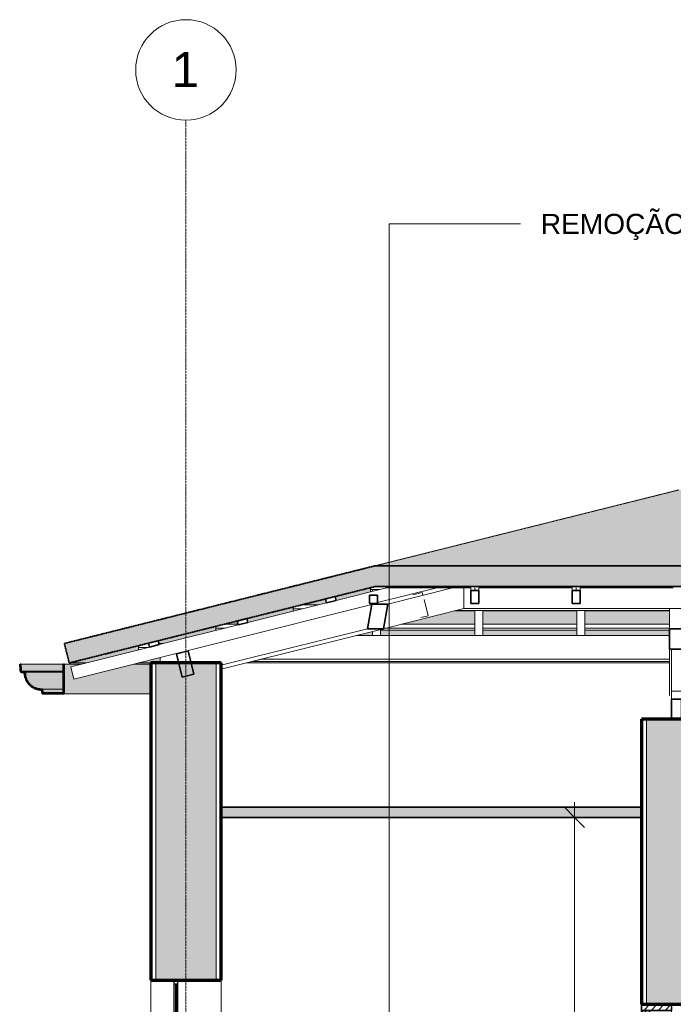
# Model space of a CAD drawing. Header units: millimetres. Extents: x -32613 to 52917, y -2150 to 8528.
# Tile 2 of 256: x -30723 to -27473, y 3630 to 8528. Entities that reach past the tile are written whole.
import ezdxf

# ---------------------------------------------------------------- set-up
doc = ezdxf.new("R2010")
doc.units = ezdxf.units.MM
doc.linetypes.add('_Tracejado médio', pattern=[4, 3, -1])
doc.linetypes.add('_Traço - ponto', pattern=[16, 12, -2, 0, -2])
for name, color, linetype, lineweight in [('A-ANNO-DIMS', 211, 'Continuous', 9), ('A-ANNO-DIMS-50', 211, 'Continuous', 9), ('A-CLNG', 13, 'Continuous', 25), ('A-CLNG-PATT', 13, 'Continuous', 25), ('A-DOOR', 31, 'Continuous', 25), ('A-GENM', 13, 'Continuous', 18), ('A-GLAZ', 151, 'Continuous', 18), ('A-GLAZ-CWMG', 51, 'Continuous', 18), ('A-ROOF', 132, 'Continuous', 25), ('A-ROOF-MCUT', 132, 'Continuous', 70), ('A-ROOF-OTLN', 132, 'Continuous', 25), ('A-ROOF-PATT', 132, 'Continuous', 25), ('A-WALL', 113, 'Continuous', 25), ('A-WALL-PATT', 111, 'Continuous', 70), ('G-ANNO-TEXT', 231, 'Continuous', 9), ('S-GRID', 1, 'Continuous', 9), ('S-GRID-IDEN', 1, 'Continuous', 9)]:
    doc.layers.add(name, color=color, linetype=linetype, lineweight=lineweight)
doc.styles.add('Arial_2', font='arial.ttf', dxfattribs={"height": 175})
doc.styles.add('Arial_3', font='arial.ttf', dxfattribs={"height": 100})
doc.dimstyles.new('Diagonal_-_2_0mm_Arial', dxfattribs={"dimscale": 304.8, "dimtxt": 102.02594, "dimasz": 0.328084, "dimexe": 0.246063, "dimexo": 0.0625, "dimgap": 0.024606, "dimtad": 1, "dimlfac": 0.001, "dimrnd": 0.01, "dimzin": 0, "dimdsep": 46, "dimtxsty": 'Arial_3', "dimblk1": 'OBLIQUE', "dimblk2": 'OBLIQUE', "dimsah": 1, "dimcen": 0.09, "dimdle": 0.246063, "dimadec": 0, "dimazin": 0, "dimtfac": 1, "dimtdec": 4, "dimtix": 1, "dimtmove": 0, "dimatfit": 3, "dimfxl": 0.492126, "dimfxlon": 1, "dimtvp": 1, "dimtolj": 1, "dimtzin": 0, "dimarcsym": 2})
pattern_1 = [(45, (-13711.87, 3294.04), (-17.67767, 17.67767), [])]

# ---------------------------------------------------------------- blocks, each defined once
blk = doc.blocks.new('porta dupla - P01 - 1_12 x 2_60 m-4336732-CORTE A - MANTER _ DEMOLIR')
at = {"layer": 'A-DOOR', "lineweight": 18}
h = blk.add_hatch(dxfattribs=at)
h.set_pattern_fill('FP_1', color=256, style=0, pattern_type=2)
h.set_pattern_definition(pattern_1)
h.paths.add_polyline_path([(-27481.1, 3600), (-27481.1, 3630), (-27631.1, 3630), (-27631.1, 3600)], flags=0)
h = blk.add_hatch(dxfattribs=at)
h.set_pattern_fill('FP_1', color=256, style=0, pattern_type=2)
h.set_pattern_definition(pattern_1)
h.paths.add_polyline_path([(-27591.1, 1030), (-27591.1, 3600), (-27631.1, 3600), (-27631.1, 1030)], flags=0)
h = blk.add_hatch(dxfattribs=at)
h.set_pattern_fill('FP_1', color=256, style=0, pattern_type=2)
h.set_pattern_definition(pattern_1)
h.paths.add_polyline_path([(-27611.1, 3160), (-27591.1, 3160), (-27591.1, 3180), (-27611.1, 3180)], flags=0)
h.paths.add_polyline_path([(-27591.1, 3580), (-27591.1, 3600), (-27611.1, 3600), (-27611.1, 3580)], flags=0)
h = blk.add_hatch(dxfattribs=at)
h.set_pattern_fill('FP_1', color=256, style=0, pattern_type=2)
h.set_pattern_definition(pattern_1)
h.paths.add_polyline_path([(-27581.1, 3130), (-27581.1, 3160), (-27631.1, 3160), (-27631.1, 3130)], flags=0)
at = {"layer": 'A-DOOR', "lineweight": 35}
for p, q in [((-27631.1, 3630), (-27631.1, 3600)), ((-27481.1, 3630), (-27631.1, 3630)), ((-27481.1, 3600), (-27481.1, 3630)), ((-27631.1, 3600), (-27481.1, 3600)), ((-27591.1, 3600), (-27631.1, 3600)), ((-27631.1, 3600), (-27631.1, 1030)), ((-27611.1, 3600), (-27611.1, 3580)), ((-27591.1, 3600), (-27611.1, 3600)), ((-27611.1, 3580), (-27591.1, 3580)), ((-27605.1, 3580), (-27605.1, 3180)), ((-27597.1, 3580), (-27605.1, 3580)), ((-27597.1, 3180), (-27597.1, 3580)), ((-27591.1, 1030), (-27591.1, 3600)), ((-27591.1, 3580), (-27591.1, 3600)), ((-27581.1, 3160), (-27631.1, 3160)), ((-27631.1, 3160), (-27631.1, 3130)), ((-27611.1, 3180), (-27611.1, 3160)), ((-27591.1, 3180), (-27611.1, 3180)), ((-27611.1, 3160), (-27591.1, 3160)), ((-27605.1, 3180), (-27597.1, 3180)), ((-27591.1, 3160), (-27591.1, 3180)), ((-27581.1, 3130), (-27581.1, 3160)), ((-27631.1, 3130), (-27581.1, 3130)), ((-27631.1, 1030), (-27591.1, 1030))]:
    blk.add_line(p, q, dxfattribs=at)
at = {"layer": 'A-DOOR', "lineweight": 18}
blk.add_line((-27481.1, 3600), (-27481.1, 1030), dxfattribs=at)
blk = doc.blocks.new('Janelas_J2 e J4 - J03 - 1_2 x 1_45-4330368-CORTE A - MANTER _ DEMOLIR')
at = {"layer": 'A-GLAZ', "lineweight": 25}
for p, q in [((-29956.1, 3750), (-29956.1, 3730)), ((-29936.1, 3750), (-29956.1, 3750)), ((-29956.1, 3730), (-29936.1, 3730)), ((-29950.1, 3730), (-29950.1, 2320)), ((-29942.1, 3730), (-29950.1, 3730)), ((-29942.1, 2320), (-29942.1, 3730)), ((-29936.1, 3730), (-29936.1, 3750)), ((-29956.1, 3511.7), (-29956.1, 3491.7)), ((-29936.1, 3511.7), (-29956.1, 3511.7)), ((-29956.1, 3491.7), (-29936.1, 3491.7)), ((-29936.1, 3491.7), (-29936.1, 3511.7)), ((-29956.1, 3273.3), (-29956.1, 3253.3)), ((-29936.1, 3273.3), (-29956.1, 3273.3)), ((-29956.1, 3253.3), (-29936.1, 3253.3)), ((-29936.1, 3253.3), (-29936.1, 3273.3)), ((-29956.1, 3035), (-29956.1, 3015)), ((-29936.1, 3035), (-29956.1, 3035)), ((-29956.1, 3015), (-29936.1, 3015)), ((-29936.1, 3015), (-29936.1, 3035)), ((-29956.1, 2796.7), (-29956.1, 2776.7)), ((-29936.1, 2796.7), (-29956.1, 2796.7)), ((-29936.1, 2776.7), (-29936.1, 2796.7)), ((-29956.1, 2776.7), (-29936.1, 2776.7)), ((-29956.1, 2558.3), (-29956.1, 2538.3)), ((-29936.1, 2558.3), (-29956.1, 2558.3)), ((-29936.1, 2538.3), (-29936.1, 2558.3)), ((-29956.1, 2538.3), (-29936.1, 2538.3)), ((-29956.1, 2320), (-29956.1, 2300)), ((-29936.1, 2320), (-29956.1, 2320)), ((-29950.1, 2320), (-29942.1, 2320)), ((-29936.1, 2300), (-29936.1, 2320)), ((-29956.1, 2300), (-29936.1, 2300))]:
    blk.add_line(p, q, dxfattribs=at)
at = {"layer": 'A-GLAZ'}
for p, q in [((-29956.1, 3511.7), (-29956.1, 3730)), ((-29936.1, 3730), (-29936.1, 3511.7)), ((-29956.1, 3273.3), (-29956.1, 3491.7)), ((-29936.1, 3491.7), (-29936.1, 3273.3)), ((-29956.1, 3035), (-29956.1, 3253.3)), ((-29936.1, 3253.3), (-29936.1, 3035)), ((-29956.1, 2796.7), (-29956.1, 3015)), ((-29936.1, 3015), (-29936.1, 2796.7)), ((-29956.1, 2558.3), (-29956.1, 2776.7)), ((-29936.1, 2776.7), (-29936.1, 2558.3)), ((-29956.1, 2320), (-29956.1, 2538.3)), ((-29936.1, 2320), (-29936.1, 2538.3))]:
    blk.add_line(p, q, dxfattribs=at)
blk = doc.blocks.new('Rectangular Mullion - 6x12 cm-3934083-CORTE A - MANTER _ DEMOLIR')
at = {"layer": 'A-GLAZ-CWMG'}
for p in [(-28513.7, 5701.8), (938.7, 5598.7)]:
    blk.add_line(p, (-28513.7, 5598.7), dxfattribs=at)
blk = doc.blocks.new('Rectangular Mullion - 6x12 cm-3934069-CORTE A - MANTER _ DEMOLIR')
at = {"layer": 'A-GLAZ-CWMG'}
blk.add_line((-28550.4, 5589.6), (-27491.1, 5589.6), dxfattribs=at)
blk = doc.blocks.new('Rectangular Mullion - 2x5 cm-4253627-CORTE A - MANTER _ DEMOLIR')
at = {"layer": 'A-GLAZ-CWMG', "lineweight": 35}
for p, q in [((-30033.6, 5438.8), (-30082.1, 5426.7)), ((-30028.8, 5419.4), (-30033.6, 5438.8)), ((-30082.1, 5426.7), (-30077.3, 5407.2)), ((-30077.3, 5407.2), (-30028.8, 5419.4))]:
    blk.add_line(p, q, dxfattribs=at)
blk = doc.blocks.new('Rectangular Mullion - 2x5 cm-4253633-CORTE A - MANTER _ DEMOLIR')
at = {"layer": 'A-GLAZ-CWMG'}
for p, q in [((-30131.8, 5405.3), (-30131.8, 5414.4)), ((-30131.8, 5394.7), (-30131.8, 5405.3)), ((-30085.2, 5405.3), (-30131.8, 5405.3)), ((-30131.8, 5394.7), (-30127.6, 5394.7)), ((-30090, 5424.8), (-30081.7, 5424.8)), ((-30030.1, 5424.8), (-30007, 5424.8))]:
    blk.add_line(p, q, dxfattribs=at)
blk = doc.blocks.new('Rectangular Mullion - 2x5 cm-4253642-CORTE A - MANTER _ DEMOLIR')
at = {"layer": 'A-GLAZ-CWMG', "lineweight": 35}
for p, q in [((-29593.6, 5548.8), (-29642.1, 5536.7)), ((-29642.1, 5536.7), (-29637.2, 5517.3)), ((-29588.7, 5529.4), (-29593.6, 5548.8)), ((-29637.2, 5517.3), (-29588.7, 5529.4))]:
    blk.add_line(p, q, dxfattribs=at)
blk = doc.blocks.new('Rectangular Mullion - 2x5 cm-4253643-CORTE A - MANTER _ DEMOLIR')
at = {"layer": 'A-GLAZ-CWMG', "lineweight": 35}
for p, q in [((-29153.5, 5658.8), (-29202, 5646.7)), ((-29202, 5646.7), (-29197.2, 5627.3)), ((-29197.2, 5627.3), (-29148.7, 5639.4)), ((-29148.7, 5639.4), (-29153.5, 5658.8))]:
    blk.add_line(p, q, dxfattribs=at)
blk = doc.blocks.new('Rectangular Mullion - 2x5 cm-4253648-CORTE A - MANTER _ DEMOLIR')
at = {"layer": 'A-GLAZ-CWMG'}
for p, q in [((-28903.2, 5701.8), (-28903.2, 5708.5)), ((-28479.7, 5701.8), (-28903.2, 5701.8)), ((-27976.2, 5701.8), (-28439.7, 5701.8)), ((-27472.7, 5701.8), (-27936.2, 5701.8))]:
    blk.add_line(p, q, dxfattribs=at)
blk = doc.blocks.new('Rectangular Mullion - 2x5 cm-4253677-CORTE A - MANTER _ DEMOLIR')
at = {"layer": 'A-GLAZ-CWMG'}
for p, q in [((-29747.5, 5501.4), (-29747.5, 5510.4)), ((-29747.5, 5490.8), (-29747.5, 5501.4)), ((-29700.9, 5501.4), (-29747.5, 5501.4)), ((-29747.5, 5490.8), (-29743.3, 5490.8)), ((-29705.7, 5520.9), (-29638.1, 5520.9)), ((-28928.7, 5490.8), (-28460.4, 5490.8)), ((-28460.4, 5501.4), (-28903.2, 5501.4)), ((-28825.1, 5520.9), (-28460.4, 5520.9)), ((-28420.4, 5520.9), (-27952.1, 5520.9)), ((-27952.1, 5501.4), (-28420.4, 5501.4)), ((-28420.4, 5490.8), (-27952.1, 5490.8)), ((-27912.1, 5520.9), (-27491.1, 5520.9)), ((-27491.1, 5501.4), (-27912.1, 5501.4)), ((-27912.1, 5490.8), (-27491.1, 5490.8))]:
    blk.add_line(p, q, dxfattribs=at)
blk = doc.blocks.new('Rectangular Mullion - 2x5 cm-4253679-CORTE A - MANTER _ DEMOLIR')
at = {"layer": 'A-GLAZ-CWMG'}
for p, q in [((-29363.2, 5597.4), (-29363.2, 5606.5)), ((-29363.2, 5586.8), (-29363.2, 5597.4)), ((-29316.6, 5597.4), (-29363.2, 5597.4)), ((-29363.2, 5586.8), (-29359, 5586.8)), ((-29321.4, 5617), (-29238.4, 5617)), ((-28561.4, 5586.8), (-28460.4, 5586.8)), ((-28420.4, 5586.8), (-27952.1, 5586.8)), ((-27912.1, 5586.8), (-27491.1, 5586.8))]:
    blk.add_line(p, q, dxfattribs=at)
blk = doc.blocks.new('Rectangular Mullion - 2x5 cm-4253681-CORTE A - MANTER _ DEMOLIR')
at = {"layer": 'A-GLAZ-CWMG'}
for p, q in [((-28978.9, 5693.5), (-28978.9, 5702.6)), ((-28978.9, 5682.9), (-28978.9, 5693.5)), ((-28932.3, 5693.5), (-28978.9, 5693.5)), ((-28978.9, 5682.9), (-28974.7, 5682.9))]:
    blk.add_line(p, q, dxfattribs=at)
blk = doc.blocks.new('Rectangular Mullion - 6x12 cm-3933650-CORTE A - MANTER _ DEMOLIR')
at = {"layer": 'A-GLAZ-CWMG'}
for p, q in [((-28721.2, 5679.3), (-28768.4, 5667.5)), ((-28718.2, 5667.5), (-28721.2, 5679.3)), ((-28692.1, 5562.8), (-28712.2, 5643.4)), ((-28728.3, 5553.8), (-28692.1, 5562.8))]:
    blk.add_line(p, q, dxfattribs=at)
blk = doc.blocks.new('Rectangular Mullion - 6x12 cm 2-3933709-CORTE A - MANTER _ DEMOLIR')
at = {"layer": 'A-GLAZ-CWMG'}
blk.add_line((-28513.7, 5598.7), (-28521.2, 5596.9), dxfattribs=at)
blk = doc.blocks.new('Rectangular Mullion - 4x6_3-3931005-CORTE A - MANTER _ DEMOLIR')
at = {"layer": 'A-GLAZ-CWMG'}
for p, q in [((-29148.7, 5639.4), (-28899, 5701.8)), ((-30453.5, 5248.3), (-28971.6, 5618.7)), ((-29588.7, 5529.4), (-29197.2, 5627.3)), ((-30028.8, 5419.4), (-29637.2, 5517.3)), ((-30468.8, 5309.4), (-30077.3, 5407.3)), ((-30453.5, 5248.3), (-30468.8, 5309.4))]:
    blk.add_line(p, q, dxfattribs=at)
blk = doc.blocks.new('Rectangular Mullion - 4x6_3-3925213-CORTE A - MANTER _ DEMOLIR')
at = {"layer": 'A-GLAZ-CWMG', "lineweight": 35}
for p, q in [((-28943.2, 5665.5), (-28983.2, 5665.5)), ((-28983.2, 5665.5), (-28983.2, 5623.4)), ((-28943.2, 5623.4), (-28943.2, 5665.5)), ((-28983.2, 5623.4), (-28943.2, 5623.4))]:
    blk.add_line(p, q, dxfattribs=at)
blk = doc.blocks.new('Rectangular Mullion - 4x6_3-3931008-CORTE A - MANTER _ DEMOLIR')
at = {"layer": 'A-GLAZ-CWMG'}
for p, q in [((-28479.7, 5701.9), (-28479.7, 5687.9)), ((-28459.7, 5687.9), (-28459.7, 5701.9)), ((-28439.7, 5687.9), (-28439.7, 5701.9))]:
    blk.add_line(p, q, dxfattribs=at)
at = {"layer": 'A-GLAZ-CWMG', "lineweight": 35}
for p, q in [((-28459.7, 5687.9), (-28479.7, 5687.9)), ((-28479.7, 5687.9), (-28479.7, 5623.4)), ((-28439.7, 5687.9), (-28459.7, 5687.9)), ((-28439.7, 5623.4), (-28439.7, 5687.9)), ((-28479.7, 5623.4), (-28439.7, 5623.4))]:
    blk.add_line(p, q, dxfattribs=at)
blk = doc.blocks.new('Rectangular Mullion - 4x6_3-3931009-CORTE A - MANTER _ DEMOLIR')
at = {"layer": 'A-GLAZ-CWMG'}
for p, q in [((-27976.2, 5701.9), (-27976.2, 5687.9)), ((-27956.2, 5687.9), (-27956.2, 5701.9)), ((-27936.2, 5687.9), (-27936.2, 5701.9))]:
    blk.add_line(p, q, dxfattribs=at)
at = {"layer": 'A-GLAZ-CWMG', "lineweight": 35}
for p, q in [((-27956.2, 5687.9), (-27976.2, 5687.9)), ((-27976.2, 5687.9), (-27976.2, 5623.4)), ((-27936.2, 5687.9), (-27956.2, 5687.9)), ((-27936.2, 5623.4), (-27936.2, 5687.9)), ((-27976.2, 5623.4), (-27936.2, 5623.4))]:
    blk.add_line(p, q, dxfattribs=at)
blk = doc.blocks.new('Rectangular Mullion - 4x6_3-3931063-CORTE A - MANTER _ DEMOLIR')
at = {"layer": 'A-GLAZ-CWMG'}
for p, q in [((-27952.1, 5465.1), (-27952.1, 5589.6)), ((-27912.1, 5465.1), (-27912.1, 5589.6))]:
    blk.add_line(p, q, dxfattribs=at)
blk = doc.blocks.new('Rectangular Mullion - 4x6_3-V4-CORTE A - MANTER _ DEMOLIR')
at = {"layer": 'A-GLAZ-CWMG'}
for p, q in [((-28460.4, 5465.1), (-28460.4, 5589.6)), ((-28420.4, 5465.1), (-28420.4, 5589.6))]:
    blk.add_line(p, q, dxfattribs=at)
blk = doc.blocks.new('Rectangular Mullion - 4x6_3-3931061-CORTE A - MANTER _ DEMOLIR')
at = {"layer": 'A-GLAZ-CWMG'}
for p, q in [((-28968.7, 5690.5), (-28968.7, 5684.4)), ((-28928.7, 5465.1), (-28928.7, 5495)), ((-28968.7, 5465.1), (-28968.7, 5485))]:
    blk.add_line(p, q, dxfattribs=at)
blk = doc.blocks.new('Rectangular Mullion - 6x12 cm 2-4082039-CORTE A - MANTER _ DEMOLIR')
at = {"layer": 'A-GLAZ-CWMG'}
for p, q in [((-28649.1, 5701.8), (-28943.2, 5628.3)), ((-28570.4, 5701.8), (-28892.5, 5621.3)), ((-28962.9, 5623.4), (-28971.1, 5621.3)), ((-28521.2, 5596.9), (-28914.5, 5498.5))]:
    blk.add_line(p, q, dxfattribs=at)
at = {"layer": 'A-GLAZ-CWMG', "lineweight": 35}
for p, q in [((-28971.1, 5621.3), (-28993.2, 5498.5)), ((-28892.5, 5621.3), (-28971.1, 5621.3)), ((-28914.5, 5498.5), (-28892.5, 5621.3)), ((-28993.2, 5498.5), (-28914.5, 5498.5))]:
    blk.add_line(p, q, dxfattribs=at)
blk = doc.blocks.new('Rectangular Mullion - 6x12 cm-4090283-CORTE A - MANTER _ DEMOLIR')
at = {"layer": 'A-GLAZ-CWMG'}
for p, q in [((-29048.2, 5465.1), (-27491.1, 5465.1)), ((-29517.3, 5347.9), (-29568.1, 5335.1)), ((-27491.1, 5347.9), (-29517.3, 5347.9)), ((-29568.1, 5335.1), (-27491.1, 5335.1))]:
    blk.add_line(p, q, dxfattribs=at)
blk = doc.blocks.new('Rectangular Mullion - 6x12 cm-3933674-CORTE A - MANTER _ DEMOLIR')
at = {"layer": 'A-GLAZ-CWMG', "lineweight": 35}
for p, q in [((-29885.4, 5388.2), (-29943.6, 5373.7)), ((-29943.6, 5373.7), (-29914.5, 5257.3)), ((-29856.3, 5271.8), (-29885.4, 5388.2)), ((-29914.5, 5257.3), (-29856.3, 5271.8))]:
    blk.add_line(p, q, dxfattribs=at)
blk = doc.blocks.new('Rectangular Mullion - 6x12 cm 2-4082026-CORTE A - MANTER _ DEMOLIR')
at = {"layer": 'A-GLAZ-CWMG'}
for p, q in [((-30024.2, 5355.6), (-30024.2, 5328.7)), ((-29621.4, 5341.5), (-29721.1, 5316.6)), ((-29721.1, 5296.9), (-29575.6, 5333.3))]:
    blk.add_line(p, q, dxfattribs=at)
blk = doc.blocks.new('Rectangular Mullion - 6x12 cm 2-4082027-CORTE A - MANTER _ DEMOLIR')
at = {"layer": 'A-GLAZ-CWMG'}
for p, q in [((-28993.2, 5498.5), (-29621.4, 5341.5)), ((-29575.6, 5333.3), (-28914.5, 5498.5))]:
    blk.add_line(p, q, dxfattribs=at)
blk = doc.blocks.new('tesoura5 - tesoura-4028835-CORTE A - MANTER _ DEMOLIR')
at = {"layer": 'A-GENM'}
for p, q in [((-27491.1, 5498.5), (-27491.1, 5598.7)), ((-27421.1, 5598.7), (-27421.1, 5498.5)), ((-27491.1, 5165.5), (-27491.1, 5396.2)), ((-27481.1, 5187.8), (-27481.1, 5396.2)), ((-27431.1, 5396.2), (-27431.1, 5187.8)), ((-27421.1, 5396.2), (-27421.1, 5165.5)), ((-27431.1, 5187.8), (-27481.1, 5187.8)), ((-27481.1, 5147.8), (-27481.1, 5187.8)), ((-27431.1, 5187.8), (-27431.1, 5147.8))]:
    blk.add_line(p, q, dxfattribs=at)
at = {"layer": 'A-GENM', "lineweight": 35}
for p, q in [((-27491.1, 5498.5), (-27491.1, 5396.2)), ((-27421.1, 5498.5), (-27491.1, 5498.5)), ((-27421.1, 5396.2), (-27421.1, 5498.5)), ((-27491.1, 5396.2), (-27421.1, 5396.2)), ((-27481.1, 5147.8), (-27481.1, 5047.8)), ((-27431.1, 5147.8), (-27481.1, 5147.8)), ((-27431.1, 5047.8), (-27431.1, 5147.8)), ((-27481.1, 5047.8), (-27431.1, 5047.8))]:
    blk.add_line(p, q, dxfattribs=at)
blk = doc.blocks.new('Rectangular Mullion - 6x12 cm-4082021-CORTE A - MANTER _ DEMOLIR')
at = {"layer": 'A-GLAZ-CWMG'}
blk.add_line((-30024.2, 5328.7), (-30024.2, 5355.6), dxfattribs=at)
blk = doc.blocks.new('Grid - Head Grid-11506-CORTE A - MANTER _ DEMOLIR')
at = {"layer": 'S-GRID-IDEN'}
blk.add_circle((-29896.1, 8278.5), 250, dxfattribs=at)
blk = doc.blocks.new('DIMBLOCK1-CORTE A - MANTER _ DEMOLIR')
at = {"layer": 'A-ANNO-DIMS-50', "lineweight": 18}
for p, q in [((-27964.2, 4560), (-28014.2, 4610)), ((-27964.2, 4560), (-27914.2, 4510)), ((-27964.2, 1030), (-28014.2, 1080)), ((-27964.2, 1030), (-27914.2, 980))]:
    blk.add_line(p, q, dxfattribs=at)
at = {"layer": 'A-ANNO-DIMS-50'}
for p, q in [((-27964.2, 4635), (-27964.2, 955)), ((-27814.2, 4560), (-28039.2, 4560)), ((-27964.2, 4560), (-27814.2, 4560)), ((-27814.2, 1030), (-28039.2, 1030)), ((-27964.2, 1030), (-27814.2, 1030))]:
    blk.add_line(p, q, dxfattribs=at)
at = {"layer": 'A-ANNO-DIMS-50', "color": 0, "insert": (-28106.2, 2659.3), "char_height": 100, "width": 325.653, "attachment_point": 1, "rotation": 90, "line_spacing_factor": 0.941778, "style": 'Arial_3'}
blk.add_mtext('3,53', dxfattribs=at)
blk = doc.blocks.new('_Oblique')
at = {"color": 0, "linetype": 'ByBlock', "lineweight": -2}
blk.add_line((-0.5, -0.5), (0.5, 0.5), dxfattribs=at)

msp = doc.modelspace()

# ---------------------------------------------------------------- hatches: boundary and pattern name
at = {"layer": 'A-CLNG-PATT', "lineweight": 18}
msp.add_hatch(color=21, dxfattribs=at).paths.add_polyline_path([(-29721.115, 4560), (-27631.115, 4560), (-27631.115, 4610), (-29721.115, 4610)], flags=0)
at = {"layer": 'A-ROOF-OTLN'}
for points in [[(-30714.673, 5286.726), (-30507.213, 5286.726), (-30507.213, 5322.609), (-30717.774, 5322.173)], [(-30220.718, 5173.798), (-30071.115, 5173.798), (-30071.115, 5322.738), (-30155.624, 5322.738), (-30453.524, 5248.263), (-30468.804, 5309.382), (-30415.38, 5322.738), (-30502.213, 5322.738), (-30502.213, 5173.798), (-30468.804, 5173.798)], [(-30694.659, 5283.198), (-30507.213, 5283.198), (-30507.213, 5286.726), (-30714.673, 5286.726), (-30699.765, 5284.098)], [(-30610.008, 5198.603), (-30507.213, 5198.614), (-30507.213, 5283.198), (-30694.659, 5283.198), (-30690.967, 5256.529), (-30689.638, 5252.588), (-30678.745, 5231.265), (-30660.144, 5213.384), (-30657.383, 5211.707), (-30636.679, 5202.277), (-30633.794, 5201.363), (-30614.185, 5199.087)], [(-30507.213, 5178.798), (-30507.213, 5198.603), (-30610.008, 5198.603), (-30606.516, 5178.798)]]:
    msp.add_hatch(color=254, dxfattribs=at).paths.add_polyline_path(points, flags=0)
at = {"layer": 'A-ROOF-PATT'}
msp.add_hatch(color=254, dxfattribs=at).paths.add_polyline_path([(1355.299, 5810.779), (-1968.026, 6708.077), (-4043.835, 6189.125), (-27444.816, 6189.197), (-28958.488, 5810.779), (874.507, 5810.779)], flags=0)
at = {"layer": 'A-ROOF-PATT', "lineweight": 18}
for points in [[(-30474.495, 5328.7), (-28955.483, 5708.453), (1350.653, 5708.453), (2757.885, 5328.765), (2783.885, 5425.061), (1355.299, 5810.779), (-28958.488, 5810.779), (-30500.78, 5425.206), (-30476.653, 5328.7)], [(-30502.213, 5173.798), (-30502.213, 5322.738), (-30507.213, 5322.738), (-30507.213, 5178.798), (-30606.516, 5178.798), (-30610.008, 5198.603), (-30636.679, 5201.698), (-30660.852, 5213.384), (-30679.844, 5232.363), (-30691.546, 5256.529), (-30694.659, 5283.198), (-30714.673, 5286.726), (-30717.812, 5322.609), (-30722.793, 5322.173), (-30719.32, 5282.469), (-30699.765, 5279.021), (-30695.563, 5252.588), (-30683.401, 5228.746), (-30664.47, 5209.826), (-30640.62, 5197.679), (-30614.185, 5193.494), (-30610.712, 5173.798)]]:
    msp.add_hatch(color=21, dxfattribs=at).paths.add_polyline_path(points, flags=0)
at = {"layer": 'A-ROOF-PATT'}
h = msp.add_hatch(color=254, dxfattribs=at)
h.paths.add_polyline_path([(-30474.495, 5328.7), (-30391.532, 5328.7), (-30127.576, 5394.689), (-30131.778, 5394.689), (-30131.778, 5414.379), (-30468.804, 5330.123)], flags=0)
h.paths.add_polyline_path([(-30071.115, 5328.7), (-30024.173, 5328.7), (-30024.173, 5355.601), (-30131.776, 5328.7)], flags=0)
h.paths.add_polyline_path([(-30030.119, 5424.835), (-30005.506, 5425.206), (-29743.295, 5490.759), (-29747.497, 5490.759), (-29747.497, 5510.45), (-30089.954, 5424.835), (-30081.751, 5425.206), (-30082.112, 5426.651), (-30033.605, 5438.777), (-30030.212, 5425.206)], flags=0)
h.paths.add_polyline_path([(-19456.987, 5465.128), (-19310.659, 5465.128), (-19310.659, 5490.759), (-19778.977, 5490.759), (-19778.977, 5465.128), (-19755.979, 5465.128)], flags=0)
h.paths.add_polyline_path([(-24240.867, 5465.128), (-23885.521, 5465.128), (-23885.521, 5490.759), (-24353.839, 5490.759), (-24353.839, 5465.128)], flags=0)
h.paths.add_polyline_path([(-28603.679, 5465.128), (-28460.383, 5465.128), (-28460.383, 5490.759), (-28928.701, 5490.759), (-28928.701, 5465.128), (-28725.756, 5465.128)], flags=0)
h.paths.add_polyline_path([(-23845.521, 5465.128), (-23377.203, 5465.128), (-23377.203, 5490.759), (-23845.521, 5490.759)], flags=0)
h.paths.add_polyline_path([(-27828.778, 5465.128), (-27491.115, 5465.128), (-27491.115, 5490.759), (-27912.065, 5490.759), (-27912.065, 5465.128)], flags=0)
h.paths.add_polyline_path([(-25410.475, 5465.128), (-25410.475, 5490.759), (-25878.793, 5490.759), (-25878.793, 5465.128), (-25436.838, 5465.128)], flags=0)
h.paths.add_polyline_path([(-24393.839, 5465.128), (-24393.839, 5490.759), (-24862.157, 5490.759), (-24862.157, 5465.128), (-24838.852, 5465.128)], flags=0)
h.paths.add_polyline_path([(-18859.002, 5465.128), (-18802.341, 5465.128), (-18802.341, 5490.759), (-19270.659, 5490.759), (-19270.659, 5465.128), (-19157.994, 5465.128)], flags=0)
h.paths.add_polyline_path([(-18762.341, 5465.128), (-18526.407, 5465.128), (-18414.969, 5490.759), (-18762.341, 5490.759)], flags=0)
h.paths.add_polyline_path([(-19818.977, 5465.128), (-19818.977, 5490.759), (-20287.295, 5490.759), (-20287.295, 5465.128), (-20054.972, 5465.128)], flags=0)
h.paths.add_polyline_path([(-27403.747, 5465.128), (-26935.429, 5465.128), (-26935.429, 5490.759), (-27403.747, 5490.759)], flags=0)
h.paths.add_polyline_path([(-23337.203, 5465.128), (-22868.885, 5465.128), (-22868.885, 5490.759), (-23337.203, 5490.759)], flags=0)
h.paths.add_polyline_path([(-20327.295, 5465.128), (-20327.295, 5490.759), (-20795.613, 5490.759), (-20795.613, 5465.128), (-20353.964, 5465.128)], flags=0)
h.paths.add_polyline_path([(-25370.475, 5465.128), (-24902.157, 5465.128), (-24902.157, 5490.759), (-25370.475, 5490.759)], flags=0)
h.paths.add_polyline_path([(-22828.885, 5465.128), (-22360.567, 5465.128), (-22360.567, 5490.759), (-22828.885, 5490.759)], flags=0)
h.paths.add_polyline_path([(-28968.701, 5465.128), (-28968.701, 5484.996), (-29048.172, 5465.128), (-29024.748, 5465.128)], flags=0)
h.paths.add_polyline_path([(-27952.065, 5465.128), (-27952.065, 5490.759), (-28420.383, 5490.759), (-28420.383, 5465.128)], flags=0)
h.paths.add_polyline_path([(-20835.613, 5465.128), (-20835.613, 5490.759), (-21303.931, 5490.759), (-21303.931, 5465.128), (-20951.949, 5465.128)], flags=0)
h.paths.add_polyline_path([(-22320.567, 5465.128), (-22041.115, 5465.128), (-22041.115, 5490.759), (-22320.567, 5490.759)], flags=0)
h.paths.add_polyline_path([(-26895.429, 5465.128), (-26427.111, 5465.128), (-26427.111, 5490.759), (-26895.429, 5490.759)], flags=0)
h.paths.add_polyline_path([(-25918.793, 5465.128), (-25918.793, 5490.759), (-26387.111, 5490.759), (-26387.111, 5465.128), (-26034.823, 5465.128)], flags=0)
h.paths.add_polyline_path([(-21343.931, 5465.128), (-21343.931, 5490.759), (-21812.249, 5490.759), (-21812.249, 5465.128), (-21549.934, 5465.128)], flags=0)
h.paths.add_polyline_path([(-21971.115, 5465.128), (-21852.249, 5465.128), (-21852.249, 5490.759), (-21971.115, 5490.759)], flags=0)
h.paths.add_polyline_path([(-18329.358, 5510.45), (-18294.023, 5518.577), (-18294.023, 5586.829), (-18762.341, 5586.829), (-18762.341, 5520.905), (-18329.358, 5520.905), (-18329.358, 5513.833)], flags=0)
h.paths.add_polyline_path([(-24240.867, 5520.905), (-23885.521, 5520.905), (-23885.521, 5586.829), (-24353.839, 5586.829), (-24353.839, 5520.905)], flags=0)
h.paths.add_polyline_path([(-23845.521, 5520.905), (-23377.203, 5520.905), (-23377.203, 5586.829), (-23845.521, 5586.829)], flags=0)
h.paths.add_polyline_path([(-25735.83, 5520.905), (-25410.475, 5520.905), (-25410.475, 5586.829), (-25878.793, 5586.829), (-25878.793, 5520.905)], flags=0)
h.paths.add_polyline_path([(-23337.203, 5520.905), (-22868.885, 5520.905), (-22868.885, 5586.829), (-23337.203, 5586.829)], flags=0)
h.paths.add_polyline_path([(-25918.793, 5520.905), (-25918.793, 5586.829), (-26387.111, 5586.829), (-26387.111, 5520.905), (-26034.823, 5520.905)], flags=0)
h.paths.add_polyline_path([(-22828.885, 5520.905), (-22360.567, 5520.905), (-22360.567, 5586.829), (-22828.885, 5586.829)], flags=0)
h.paths.add_polyline_path([(-22320.567, 5520.905), (-22041.115, 5520.905), (-22041.115, 5586.829), (-22320.567, 5586.829)], flags=0)
h.paths.add_polyline_path([(-21971.115, 5520.905), (-21852.249, 5520.905), (-21852.249, 5586.829), (-21971.115, 5586.829)], flags=0)
h.paths.add_polyline_path([(-28825.063, 5520.905), (-28460.383, 5520.905), (-28460.383, 5586.829), (-28561.368, 5586.829), (-28725.756, 5545.732)], flags=0)
h.paths.add_polyline_path([(-26427.111, 5520.905), (-26427.111, 5586.829), (-26895.429, 5586.829), (-26895.429, 5520.905), (-26632.808, 5520.905)], flags=0)
h.paths.add_polyline_path([(-29638.122, 5520.905), (-29642.062, 5536.663), (-29593.554, 5548.79), (-29588.704, 5529.407), (-29359.014, 5586.829), (-29363.216, 5586.829), (-29363.216, 5606.52), (-29705.673, 5520.905), (-29642.062, 5520.905)], flags=0)
h.paths.add_polyline_path([(-21812.249, 5520.905), (-21343.931, 5520.905), (-21343.931, 5586.829), (-21812.249, 5586.829), (-21812.249, 5574.008)], flags=0)
h.paths.add_polyline_path([(-21303.931, 5520.905), (-20835.613, 5520.905), (-20835.613, 5586.829), (-21303.931, 5586.829), (-21303.931, 5527.699)], flags=0)
h.paths.add_polyline_path([(-26935.429, 5520.905), (-26935.429, 5586.829), (-27403.747, 5586.829), (-27403.747, 5520.905), (-27230.793, 5520.905)], flags=0)
h.paths.add_polyline_path([(-24393.839, 5520.905), (-24393.839, 5586.829), (-24862.157, 5586.829), (-24862.157, 5520.905), (-24838.852, 5520.905)], flags=0)
h.paths.add_polyline_path([(-20795.613, 5520.905), (-20327.295, 5520.905), (-20327.295, 5586.829), (-20795.613, 5586.829)], flags=0)
h.paths.add_polyline_path([(-27491.115, 5520.905), (-27491.115, 5586.829), (-27912.065, 5586.829), (-27912.065, 5520.905), (-27529.785, 5520.905)], flags=0)
h.paths.add_polyline_path([(-20287.295, 5520.905), (-19818.977, 5520.905), (-19818.977, 5586.829), (-20287.295, 5586.829)], flags=0)
h.paths.add_polyline_path([(-19778.977, 5520.905), (-19310.659, 5520.905), (-19310.659, 5586.829), (-19778.977, 5586.829)], flags=0)
h.paths.add_polyline_path([(-27952.065, 5520.905), (-27952.065, 5586.829), (-28420.383, 5586.829), (-28420.383, 5520.905)], flags=0)
h.paths.add_polyline_path([(-19270.659, 5520.905), (-18802.341, 5520.905), (-18802.341, 5586.829), (-19270.659, 5586.829)], flags=0)
h.paths.add_polyline_path([(-24902.157, 5520.905), (-24902.157, 5586.829), (-25370.475, 5586.829), (-25370.475, 5520.905), (-25137.845, 5520.905)], flags=0)
h.paths.add_polyline_path([(-18254.023, 5527.777), (-17997.272, 5586.829), (-18254.023, 5586.829), (-18254.023, 5528.485)], flags=0)
h.paths.add_polyline_path([(-29238.429, 5616.976), (-29197.165, 5627.292), (-29202.011, 5646.676), (-29153.504, 5658.803), (-29148.654, 5639.42), (-28974.733, 5682.9), (-28978.935, 5682.9), (-28978.935, 5702.59), (-29321.392, 5616.976)], flags=0)
at = {"layer": 'A-WALL-PATT'}
msp.add_hatch(color=256, dxfattribs=at).paths.add_polyline_path([(-29746.115, 3750), (-29746.115, 5328.7), (-30046.115, 5328.7), (-30046.115, 3750)], flags=0)
h = msp.add_hatch(color=256, dxfattribs=at)
h.paths.add_polyline_path([(-27606.115, 0), (-27306.115, 0), (-27306.115, 870), (-27606.115, 870), (-27606.115, 229.936)], flags=0)
h.paths.add_polyline_path([(-27306.115, 3630), (-27306.115, 5048.7), (-27606.115, 5048.7), (-27606.115, 3630)], flags=0)

# ---------------------------------------------------------------- linework, layer by layer
at = {"layer": 'A-CLNG', "color": 40, "linetype": '_Tracejado médio', "lineweight": 35}
for p, q in [((-27631.115, 4610), (-29721.115, 4610)), ((-29721.115, 4610), (-29721.115, 4560)), ((-27631.115, 4560), (-27631.115, 4610)), ((-29721.115, 4560), (-27631.115, 4560))]:
    msp.add_line(p, q, dxfattribs=at)
at = {"layer": 'A-ROOF', "color": 30, "linetype": '_Tracejado médio', "lineweight": 18}
for p, q in [((-28958.488, 5810.779), (-27444.816, 6189.197)), ((-30474.495, 5328.7), (-30391.532, 5328.7)), ((-30131.776, 5328.7), (-30071.115, 5328.7))]:
    msp.add_line(p, q, dxfattribs=at)
at = {"layer": 'A-ROOF', "color": 40, "linetype": '_Tracejado médio', "lineweight": 35}
for p, q in [((-28958.488, 5810.779), (-30500.78, 5425.206)), ((1355.299, 5810.779), (-28958.488, 5810.779)), ((-30474.495, 5328.7), (-28955.483, 5708.453)), ((-28955.483, 5708.453), (1350.653, 5708.453)), ((-30500.78, 5425.206), (-30476.653, 5328.7)), ((-30476.653, 5328.7), (-30474.495, 5328.7))]:
    msp.add_line(p, q, dxfattribs=at)
at = {"layer": 'A-ROOF-MCUT', "color": 40, "linetype": '_Tracejado médio', "lineweight": 35}
for p, q in [((-30717.812, 5322.609), (-30722.793, 5322.173)), ((-30722.793, 5322.173), (-30719.32, 5282.469)), ((-30714.673, 5286.726), (-30717.812, 5322.609)), ((-30502.213, 5322.738), (-30507.213, 5322.738)), ((-30507.213, 5322.738), (-30507.213, 5178.798)), ((-30502.213, 5173.798), (-30502.213, 5322.738)), ((-30719.32, 5282.469), (-30699.765, 5279.021)), ((-30694.659, 5283.198), (-30714.673, 5286.726)), ((-30614.185, 5193.494), (-30610.712, 5173.798)), ((-30606.516, 5178.798), (-30610.008, 5198.603)), ((-30610.712, 5173.798), (-30502.213, 5173.798)), ((-30507.213, 5178.798), (-30606.516, 5178.798))]:
    msp.add_line(p, q, dxfattribs=at)
for radius, start, end in [(85.58, 180.036036, 270), (80.58, 177.067056, 272.97092)]:
    msp.add_arc((-30614.185, 5279.074), radius, start, end, dxfattribs=at)
at = {"layer": 'A-ROOF-OTLN', "color": 30, "linetype": '_Tracejado médio', "lineweight": 18}
for p, q in [((-30717.812, 5322.609), (-30507.213, 5322.609)), ((-30502.213, 5322.738), (-30415.38, 5322.738)), ((-30155.624, 5322.738), (-30071.115, 5322.738)), ((-30714.673, 5286.726), (-30507.213, 5286.726)), ((-30694.659, 5283.198), (-30507.213, 5283.198)), ((-30610.008, 5198.603), (-30507.213, 5198.603)), ((-30071.115, 5173.798), (-30502.213, 5173.798))]:
    msp.add_line(p, q, dxfattribs=at)
for points, knots in [([(-30696.15, 5254.466), (-30696.391, 5255.268), (-30698.665, 5263.254), (-30699.727, 5271.555), (-30699.765, 5279.021)], [0.814644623, 0.814644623, 0.814644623, 0.814644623, 0.833333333, 1, 1, 1, 1]), ([(-30685.573, 5231.874), (-30686.521, 5233.306), (-30689.402, 5237.939), (-30691.839, 5243.082), (-30693.43, 5246.757), (-30693.532, 5246.993)], [0.628335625, 0.628335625, 0.628335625, 0.628335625, 0.666666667, 0.75, 0.755697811, 0.755697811, 0.755697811, 0.755697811]), ([(-30668.703, 5213.1), (-30669.347, 5213.629), (-30671.409, 5215.377), (-30674.724, 5218.498), (-30677.823, 5221.829), (-30679.575, 5223.883), (-30680.107, 5224.524)], [0.439780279, 0.439780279, 0.439780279, 0.439780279, 0.458333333, 0.5, 0.541666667, 0.560219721, 0.560219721, 0.560219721, 0.560219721]), ([(-30662.089, 5214.277), (-30660.78, 5213.307), (-30659.314, 5212.289), (-30657.809, 5211.321), (-30657.679, 5211.237)], [0.5887160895, 0.5887160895, 0.5887160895, 0.5887160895, 0.625, 0.6284405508, 0.6284405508, 0.6284405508, 0.6284405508]), ([(-30646.206, 5199.714), (-30646.444, 5199.809), (-30648.418, 5200.612), (-30652.079, 5202.258), (-30656.859, 5204.827), (-30659.887, 5206.712), (-30661.318, 5207.658)], [0.244302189, 0.244302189, 0.244302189, 0.244302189, 0.25, 0.291666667, 0.333333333, 0.371664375, 0.371664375, 0.371664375, 0.371664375]), ([(-30640.335, 5202.853), (-30639.733, 5202.647), (-30637.604, 5201.946), (-30635.445, 5201.355), (-30633.896, 5200.963)], [0.771625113, 0.771625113, 0.771625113, 0.771625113, 0.7857142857, 0.8212235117, 0.8212235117, 0.8212235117, 0.8212235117]), ([(-30614.185, 5193.494), (-30618, 5193.494), (-30625.514, 5193.983), (-30633.556, 5195.606), (-30637.93, 5196.853), (-30638.729, 5197.093)], [0, 0, 0, 0, 0.083333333, 0.166666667, 0.185355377, 0.185355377, 0.185355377, 0.185355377])]:
    msp.add_open_spline(points, degree=3, knots=knots, dxfattribs=at)
for points in [[(-30692.301, 5259.291), (-30691.754, 5257.129), (-30691.117, 5254.99), (-30690.391, 5252.882)], [(-30681.988, 5235.541), (-30681.024, 5234.038), (-30680.011, 5232.567), (-30678.95, 5231.131)]]:
    msp.add_open_spline(points, degree=3, dxfattribs=at)
at = {"layer": 'A-WALL', "lineweight": 70}
for p, q in [((-30071.115, 5328.7), (-30071.115, 3750)), ((-29721.115, 5328.7), (-30071.115, 5328.7)), ((-29721.115, 3750), (-29721.115, 5328.7)), ((-27631.115, 5048.7), (-27631.115, 3630)), ((-27281.115, 5048.7), (-27631.115, 5048.7)), ((-30071.115, 3750), (-29721.115, 3750)), ((-27631.115, 3630), (-27281.115, 3630))]:
    msp.add_line(p, q, dxfattribs=at)
at = {"layer": 'A-WALL', "lineweight": 18}
for p, q in [((-30068.615, 5328.7), (-30068.615, 3750)), ((-30046.115, 5328.7), (-30046.115, 3750)), ((-29746.115, 5328.7), (-29746.115, 3750)), ((-29723.615, 5328.7), (-29723.615, 3750)), ((-27491.115, 5328.7), (-29593.885, 5328.7)), ((-27628.615, 5048.7), (-27628.615, 3630)), ((-27606.115, 5048.7), (-27606.115, 3630)), ((-30071.115, 2300), (-30071.115, 3750)), ((-29721.115, 3750), (-29721.115, 1030))]:
    msp.add_line(p, q, dxfattribs=at)
at = {"layer": 'G-ANNO-TEXT', "color": 7}
for p, q in [((-28885.101, 7512.515), (-28233.217, 7512.515)), ((-28885.101, 2046.573), (-28885.101, 7512.515))]:
    msp.add_line(p, q, dxfattribs=at)
at = {"layer": 'S-GRID', "linetype": '_Traço - ponto'}
msp.add_line((-29896.115, -2149.581), (-29896.115, 8028.481), dxfattribs=at)

# ---------------------------------------------------------------- block references
at = {"layer": 'A-DOOR', "lineweight": 18}
msp.add_blockref('porta dupla - P01 - 1_12 x 2_60 m-4336732-CORTE A - MANTER _ DEMOLIR', (0, 0), dxfattribs=at)
at = {"layer": 'A-GENM'}
msp.add_blockref('tesoura5 - tesoura-4028835-CORTE A - MANTER _ DEMOLIR', (0, 0), dxfattribs=at)
at = {"layer": 'A-GLAZ'}
msp.add_blockref('Janelas_J2 e J4 - J03 - 1_2 x 1_45-4330368-CORTE A - MANTER _ DEMOLIR', (0, 0), dxfattribs=at)
at = {"layer": 'A-GLAZ-CWMG'}
for name in ['Rectangular Mullion - 4x6_3-3931005-CORTE A - MANTER _ DEMOLIR', 'Rectangular Mullion - 6x12 cm 2-4082039-CORTE A - MANTER _ DEMOLIR', 'Rectangular Mullion - 2x5 cm-4253681-CORTE A - MANTER _ DEMOLIR', 'Rectangular Mullion - 4x6_3-3931061-CORTE A - MANTER _ DEMOLIR', 'Rectangular Mullion - 2x5 cm-4253648-CORTE A - MANTER _ DEMOLIR', 'Rectangular Mullion - 6x12 cm-3934083-CORTE A - MANTER _ DEMOLIR', 'Rectangular Mullion - 4x6_3-3931008-CORTE A - MANTER _ DEMOLIR', 'Rectangular Mullion - 4x6_3-3931009-CORTE A - MANTER _ DEMOLIR', 'Rectangular Mullion - 2x5 cm-4253643-CORTE A - MANTER _ DEMOLIR', 'Rectangular Mullion - 4x6_3-3925213-CORTE A - MANTER _ DEMOLIR', 'Rectangular Mullion - 6x12 cm-3933650-CORTE A - MANTER _ DEMOLIR', 'Rectangular Mullion - 2x5 cm-4253679-CORTE A - MANTER _ DEMOLIR', 'Rectangular Mullion - 6x12 cm-3934069-CORTE A - MANTER _ DEMOLIR', 'Rectangular Mullion - 6x12 cm 2-3933709-CORTE A - MANTER _ DEMOLIR', 'Rectangular Mullion - 4x6_3-V4-CORTE A - MANTER _ DEMOLIR', 'Rectangular Mullion - 4x6_3-3931063-CORTE A - MANTER _ DEMOLIR', 'Rectangular Mullion - 2x5 cm-4253642-CORTE A - MANTER _ DEMOLIR', 'Rectangular Mullion - 2x5 cm-4253677-CORTE A - MANTER _ DEMOLIR', 'Rectangular Mullion - 6x12 cm 2-4082027-CORTE A - MANTER _ DEMOLIR', 'Rectangular Mullion - 2x5 cm-4253627-CORTE A - MANTER _ DEMOLIR', 'Rectangular Mullion - 6x12 cm-4090283-CORTE A - MANTER _ DEMOLIR', 'Rectangular Mullion - 2x5 cm-4253633-CORTE A - MANTER _ DEMOLIR', 'Rectangular Mullion - 6x12 cm 2-4082026-CORTE A - MANTER _ DEMOLIR', 'Rectangular Mullion - 6x12 cm-4082021-CORTE A - MANTER _ DEMOLIR', 'Rectangular Mullion - 6x12 cm-3933674-CORTE A - MANTER _ DEMOLIR']:
    msp.add_blockref(name, (0, 0), dxfattribs=at)
at = {"layer": 'S-GRID-IDEN'}
msp.add_blockref('Grid - Head Grid-11506-CORTE A - MANTER _ DEMOLIR', (0, 0), dxfattribs=at)

# ---------------------------------------------------------------- texts
at = {"layer": 'G-ANNO-TEXT', "color": 7, "insert": (-28131.617, 7562.515), "char_height": 100, "width": 2785.86406, "attachment_point": 1, "style": 'Arial_3'}
msp.add_mtext('REMOÇÃO DE PIAS E BANCADAS', dxfattribs=at)
at = {"layer": 'S-GRID-IDEN', "insert": (-29967.426, 8367.853), "char_height": 175, "width": 168.35437, "attachment_point": 1, "style": 'Arial_2'}
msp.add_mtext('1', dxfattribs=at)

# ---------------------------------------------------------------- dimensions: what is measured, and where the dimension line sits
at = {"layer": 'A-ANNO-DIMS'}
dim = msp.add_linear_dim(base=(-27964.209, 1030), p1=(-27814.209, 4560), p2=(-27814.209, 1030), angle=90, dimstyle='Diagonal_-_2_0mm_Arial', override={"dimpost": '<>', "dimfxl": 3530}, dxfattribs=at)
dim.commit()
dim.dimension.update_dxf_attribs({"geometry": 'DIMBLOCK1-CORTE A - MANTER _ DEMOLIR', "text_midpoint": (-28022.8, 2795)})

doc.saveas('drawing.dxf')
